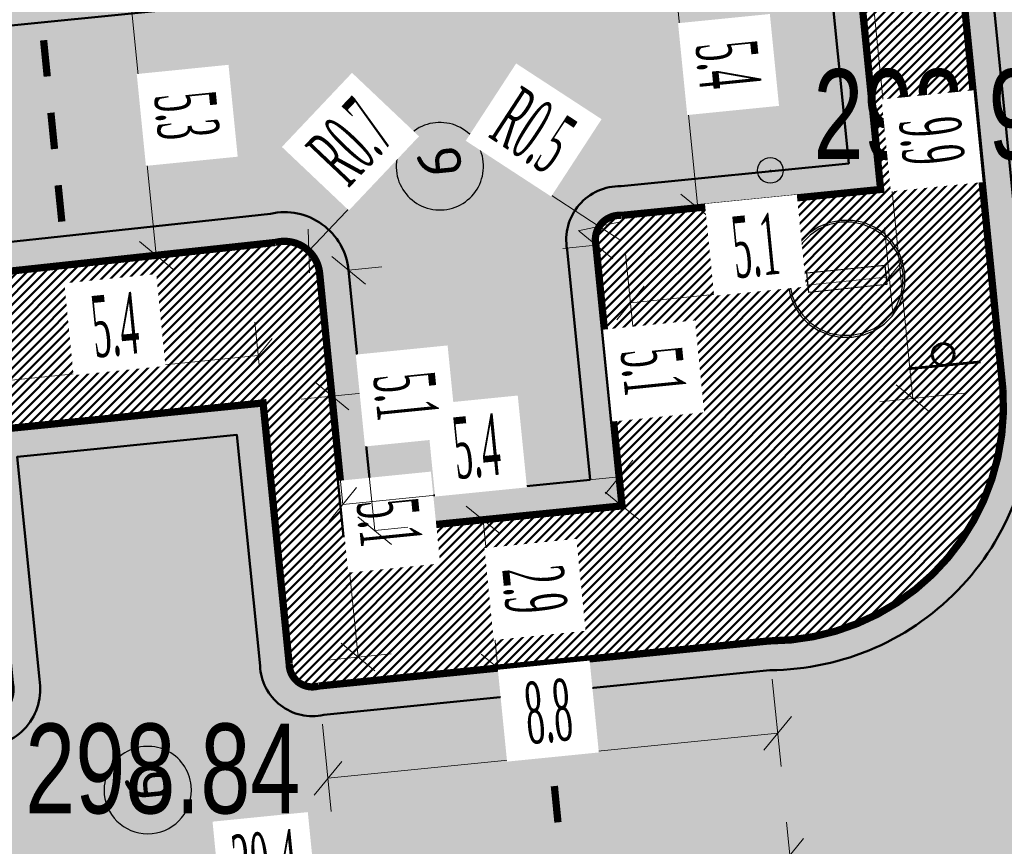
# Model space of a CAD drawing. Extents: x 2931 to 5026, y -2784 to 809.
# Tile 67 of 170: x 3211 to 3231, y -1702 to -1686. Entities that reach past the tile are written whole.
import ezdxf

# ---------------------------------------------------------------- set-up
doc = ezdxf.new("R2010")
doc.units = 0
doc.header["$MEASUREMENT"] = 0
doc.linetypes.add('CONTI', pattern=[0])
doc.layers.add('.', color=7, linetype='Continuous', lineweight=15)
doc.layers.add('PI_OTDEFAULT', color=172, linetype='CONTI')
doc.layers.add('PI_TTDEFAULT', color=5, linetype='CONTI')
doc.styles.add('SHRFT', font='TXT', dxfattribs={"width": 0.75})
doc.styles.add('TimesNewRomanCyr', font='times.ttf', dxfattribs={"width": 0.4, "height": 1.2})
doc.styles.add('ViTEXT', font='isocpeur.ttf')
doc.dimstyles.new('GENPLAN1', dxfattribs={"dimscale": 0.5, "dimtxt": 1.2, "dimasz": 1.2, "dimexe": 1.3, "dimexo": 1.5, "dimgap": 0.5, "dimtad": 1, "dimdec": 1, "dimzin": 0, "dimdsep": 46, "dimtxsty": 'TimesNewRomanCyr', "dimblk1": 'OBLIQUE', "dimblk2": 'OBLIQUE', "dimsah": 1, "dimcen": 1, "dimadec": 0, "dimazin": 0, "dimtfac": 0.75, "dimtdec": 1, "dimtix": 1, "dimtmove": 0, "dimatfit": 3, "dimfxl": 1, "dimtvp": 1.2, "dimtfill": 1, "dimlwd": 0, "dimlwe": 0, "dimarcsym": 0})

# ---------------------------------------------------------------- blocks, each defined once
blk = doc.blocks.new('bstrtthtytt434')
at = {"layer": 'PI_TTDEFAULT', "color": 0}
blk.add_circle((3226, 573.797), 0.25, dxfattribs=at)
blk.add_point((3226, 573.797), dxfattribs=at)
at = {"layer": 'PI_OTDEFAULT', "color": 0, "style": 'SHRFT', "width": 0.75}
for s, p in [('298.99', (3226.839, 574.02)), ('298.84', (3211.463, 561.261))]:
    blk.add_text(s, height=1.75, dxfattribs=at).set_placement(p)
blk = doc.blocks.new('АВПА')
at = {"color": 1}
blk.add_lwpolyline([(1392232, -88243), (1392215, -88079), (1392169, -87929), (1392095, -87792), (1391997, -87672), (1391877, -87574), (1391740, -87500), (1391590, -87453), (1391426, -87437), (1391265, -87453), (1391112, -87500), (1390975, -87574), (1390855, -87672), (1390756, -87789), (1390683, -87929), (1390636, -88079), (1390620, -88243), (1390636, -88404), (1390683, -88557), (1390756, -88694), (1390855, -88814), (1390975, -88912), (1391112, -88986), (1391265, -89032), (1391426, -89049), (1391590, -89032), (1391740, -88986), (1391877, -88912), (1391997, -88814), (1392095, -88694), (1392169, -88557), (1392215, -88404), (1392232, -88243)], dxfattribs=at)
blk.add_lwpolyline([(1392207, -88243), (1392191, -88084), (1392147, -87940), (1392073, -87806), (1391978, -87691), (1391863, -87595), (1391732, -87524), (1391584, -87481), (1391426, -87464), (1391270, -87481), (1391123, -87524), (1390991, -87595), (1390874, -87691), (1390781, -87806), (1390707, -87940), (1390664, -88084), (1390644, -88243), (1390661, -88399), (1390707, -88546), (1390778, -88677), (1390874, -88795), (1390991, -88890), (1391123, -88961), (1391270, -89008), (1391426, -89024), (1391584, -89008), (1391732, -88961), (1391863, -88890), (1391978, -88795), (1392073, -88677), (1392147, -88546), (1392191, -88399), (1392207, -88243)], close=True, dxfattribs=at)
at = {"color": 7}
blk.add_lwpolyline([(1390885, -88377), (1390885, -88109), (1391961, -88109), (1391961, -88377), (1390885, -88377)], close=True, dxfattribs=at)
blk = doc.blocks.new('_Oblique')
at = {"color": 0, "linetype": 'ByBlock', "lineweight": -2}
blk.add_line((-0.5, -0.5), (0.5, 0.5), dxfattribs=at)
blk = doc.blocks.new('*D127')
at = {"color": 0, "lineweight": 0, "transparency": 16777216}
for p, q in [((3213.488, -1685.625), (3212.841, -1685.69)), ((3214.017, -1690.907), (3213.488, -1685.625)), ((3214.017, -1690.907), (3213.37, -1690.972))]:
    blk.add_line(p, q, dxfattribs=at)
at = {"layer": 'Defpoints', "color": 0, "linetype": 'ByBlock', "lineweight": 50, "transparency": 16777216}
for p in [(3213.488, -1685.625), (3213.62, -1685.612), (3214.149, -1690.894)]:
    blk.add_point(p, dxfattribs=at)
at = {"color": 0, "linetype": 'ByBlock', "lineweight": 0, "transparency": 16777216, "xscale": 0.6, "yscale": 0.6, "zscale": 0.6}
for p, rotation in [((3213.488, -1685.625), 95.71213707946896), ((3214.017, -1690.907), 275.712137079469)]:
    blk.add_blockref('_Oblique', p, dxfattribs=dict(at, rotation=rotation))
at = {"color": 0, "linetype": 'ByBlock', "lineweight": 50, "transparency": 16777216, "insert": (3214.61, -1688.18), "char_height": 1.2, "attachment_point": 5, "rotation": 275.7121, "style": 'TimesNewRomanCyr', "bg_fill": 3, "box_fill_scale": 1.25, "bg_fill_color": 256, "bg_fill_true_color": 13158600, "bg_fill_transparency": 0}
blk.add_mtext('5.3', dxfattribs=at)
blk = doc.blocks.new('*D184')
at = {"color": 0, "lineweight": 0, "transparency": 16777216}
for p, q in [((3226.863, -1684.287), (3223.396, -1684.634)), ((3224.042, -1684.569), (3224.584, -1689.981)), ((3227.404, -1689.699), (3223.937, -1690.046))]:
    blk.add_line(p, q, dxfattribs=at)
at = {"layer": 'Defpoints', "color": 0, "linetype": 'ByBlock', "lineweight": 50, "transparency": 16777216}
for p in [(3227.609, -1684.212), (3228.151, -1689.624), (3224.584, -1689.981)]:
    blk.add_point(p, dxfattribs=at)
at = {"color": 0, "linetype": 'ByBlock', "lineweight": 0, "transparency": 16777216, "xscale": 0.6, "yscale": 0.6, "zscale": 0.6}
for p, rotation in [((3224.042, -1684.569), 95.71213707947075), ((3224.584, -1689.981), 275.7121370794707)]:
    blk.add_blockref('_Oblique', p, dxfattribs=dict(at, rotation=rotation))
at = {"color": 0, "linetype": 'ByBlock', "lineweight": 50, "transparency": 16777216, "insert": (3225.171, -1687.189), "char_height": 1.2, "attachment_point": 5, "rotation": 275.7121, "style": 'TimesNewRomanCyr', "bg_fill": 3, "box_fill_scale": 1.25, "bg_fill_color": 256, "bg_fill_true_color": 13158600, "bg_fill_transparency": 0}
blk.add_mtext('5.4', dxfattribs=at)
blk = doc.blocks.new('*D188')
at = {"color": 0, "lineweight": 0, "transparency": 16777216}
for p, q in [((3220.014, -1696.102), (3221.041, -1695.999)), ((3220.394, -1696.064), (3220.683, -1698.955)), ((3220.304, -1698.993), (3221.33, -1698.891))]:
    blk.add_line(p, q, dxfattribs=at)
at = {"layer": 'Defpoints', "color": 0, "linetype": 'ByBlock', "lineweight": 50, "transparency": 16777216}
for p in [(3219.268, -1696.176), (3219.557, -1699.068), (3220.683, -1698.955)]:
    blk.add_point(p, dxfattribs=at)
at = {"color": 0, "linetype": 'ByBlock', "lineweight": 0, "transparency": 16777216, "xscale": 0.6, "yscale": 0.6, "zscale": 0.6}
for p, rotation in [((3220.394, -1696.064), 95.71213707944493), ((3220.683, -1698.955), 275.712137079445)]:
    blk.add_blockref('_Oblique', p, dxfattribs=dict(at, rotation=rotation))
at = {"color": 0, "linetype": 'ByBlock', "lineweight": 50, "transparency": 16777216, "insert": (3221.396, -1697.424), "char_height": 1.2, "attachment_point": 5, "rotation": 275.7121, "style": 'TimesNewRomanCyr', "bg_fill": 3, "box_fill_scale": 1.25, "bg_fill_color": 256, "bg_fill_true_color": 13158600, "bg_fill_transparency": 0}
blk.add_mtext('2.9', dxfattribs=at)
blk = doc.blocks.new('*D194')
at = {"color": 0, "lineweight": 0, "transparency": 16777216}
for p, q in [((3228.225, -1690.371), (3228.386, -1691.976)), ((3223.176, -1690.876), (3223.336, -1692.481)), ((3228.321, -1691.33), (3223.272, -1691.835))]:
    blk.add_line(p, q, dxfattribs=at)
at = {"layer": 'Defpoints', "color": 0, "linetype": 'ByBlock', "lineweight": 50, "transparency": 16777216}
for p in [(3228.151, -1689.624), (3223.101, -1690.129), (3223.272, -1691.835)]:
    blk.add_point(p, dxfattribs=at)
at = {"color": 0, "linetype": 'ByBlock', "lineweight": 0, "transparency": 16777216, "xscale": 0.6, "yscale": 0.6, "zscale": 0.6}
for p, rotation in [((3228.321, -1691.33), 5.712137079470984), ((3223.272, -1691.835), 185.712137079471)]:
    blk.add_blockref('_Oblique', p, dxfattribs=dict(at, rotation=rotation))
at = {"color": 0, "linetype": 'ByBlock', "lineweight": 50, "transparency": 16777216, "insert": (3225.711, -1690.724), "char_height": 1.2, "attachment_point": 5, "rotation": 5.7121, "style": 'TimesNewRomanCyr', "bg_fill": 3, "box_fill_scale": 1.25, "bg_fill_color": 256, "bg_fill_true_color": 13158600, "bg_fill_transparency": 0}
blk.add_mtext('5.1', dxfattribs=at)
blk = doc.blocks.new('*D259')
at = {"color": 0, "lineweight": 0, "transparency": 16777216}
for p in [(3219.067, -1688.634), (3216.52, -1691.324)]:
    blk.add_line(p, (3216.994, -1690.823), dxfattribs=at)
at = {"layer": 'Defpoints', "color": 0, "linetype": 'ByBlock', "lineweight": 50, "transparency": 16777216}
for p in [(3216.994, -1690.823), (3216.52, -1691.324)]:
    blk.add_point(p, dxfattribs=at)
at = {"color": 0, "linetype": 'ByBlock', "lineweight": 0, "transparency": 16777216, "xscale": 0.6, "yscale": 0.6, "zscale": 0.6, "rotation": 226.5649507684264}
blk.add_blockref('_Oblique', (3216.994, -1690.823), dxfattribs=at)
at = {"color": 0, "linetype": 'ByBlock', "lineweight": 50, "transparency": 16777216, "insert": (3217.817, -1688.7), "char_height": 1.2, "attachment_point": 5, "rotation": 46.565, "style": 'TimesNewRomanCyr', "bg_fill": 3, "box_fill_scale": 1.25, "bg_fill_color": 256, "bg_fill_true_color": 13158600, "bg_fill_transparency": 0}
blk.add_mtext('R0.7', dxfattribs=at)
blk = doc.blocks.new('*D260')
at = {"color": 0, "lineweight": 0, "transparency": 16777216}
for p in [(3220.15, -1688.706), (3223.063, -1690.605)]:
    blk.add_line(p, (3222.663, -1690.344), dxfattribs=at)
at = {"layer": 'Defpoints', "color": 0, "linetype": 'ByBlock', "lineweight": 50, "transparency": 16777216}
for p in [(3222.663, -1690.344), (3223.063, -1690.605)]:
    blk.add_point(p, dxfattribs=at)
at = {"color": 0, "linetype": 'ByBlock', "lineweight": 0, "transparency": 16777216, "xscale": 0.6, "yscale": 0.6, "zscale": 0.6, "rotation": 326.9031196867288}
blk.add_blockref('_Oblique', (3222.663, -1690.344), dxfattribs=at)
at = {"color": 0, "linetype": 'ByBlock', "lineweight": 50, "transparency": 16777216, "insert": (3221.375, -1688.475), "char_height": 1.2, "attachment_point": 5, "rotation": 326.9031, "style": 'TimesNewRomanCyr', "bg_fill": 3, "box_fill_scale": 1.25, "bg_fill_color": 256, "bg_fill_true_color": 13158600, "bg_fill_transparency": 0}
blk.add_mtext('R0.5', dxfattribs=at)
blk = doc.blocks.new('*D274')
at = {"color": 0, "lineweight": 0, "transparency": 16777216}
for p, q in [((3228.803, -1683.726), (3227.146, -1683.892)), ((3228.78, -1693.699), (3227.793, -1683.827)), ((3229.79, -1693.598), (3228.133, -1693.763))]:
    blk.add_line(p, q, dxfattribs=at)
at = {"layer": 'Defpoints', "color": 0, "linetype": 'ByBlock', "lineweight": 50, "transparency": 16777216}
for p in [(3229.549, -1683.651), (3227.793, -1683.827), (3230.537, -1693.523)]:
    blk.add_point(p, dxfattribs=at)
at = {"color": 0, "linetype": 'ByBlock', "lineweight": 0, "transparency": 16777216, "xscale": 0.6, "yscale": 0.6, "zscale": 0.6}
for p, rotation in [((3227.793, -1683.827), 95.71213707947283), ((3228.78, -1693.699), 275.7121370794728)]:
    blk.add_blockref('_Oblique', p, dxfattribs=dict(at, rotation=rotation))
at = {"color": 0, "linetype": 'ByBlock', "lineweight": 50, "transparency": 16777216, "insert": (3229.144, -1688.677), "char_height": 1.2, "attachment_point": 5, "rotation": 275.7121, "style": 'TimesNewRomanCyr', "bg_fill": 3, "box_fill_scale": 1.25, "bg_fill_color": 256, "bg_fill_true_color": 13158600, "bg_fill_transparency": 0}
blk.add_mtext('9.9', dxfattribs=at)
blk = doc.blocks.new('*D275')
at = {"color": 0, "lineweight": 0, "transparency": 16777216}
for p, q in [((3226.038, -1699.174), (3226.208, -1700.873)), ((3217.263, -1700.051), (3217.433, -1701.751)), ((3226.143, -1700.226), (3217.369, -1701.104))]:
    blk.add_line(p, q, dxfattribs=at)
at = {"layer": 'Defpoints', "color": 0, "linetype": 'ByBlock', "lineweight": 50, "transparency": 16777216}
for p in [(3225.963, -1698.427), (3217.189, -1699.305), (3217.369, -1701.104)]:
    blk.add_point(p, dxfattribs=at)
at = {"color": 0, "linetype": 'ByBlock', "lineweight": 0, "transparency": 16777216, "xscale": 0.6, "yscale": 0.6, "zscale": 0.6}
for p, rotation in [((3226.143, -1700.226), 5.712137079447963), ((3217.369, -1701.104), 185.712137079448)]:
    blk.add_blockref('_Oblique', p, dxfattribs=dict(at, rotation=rotation))
at = {"color": 0, "linetype": 'ByBlock', "lineweight": 50, "transparency": 16777216, "insert": (3221.67, -1699.807), "char_height": 1.2, "attachment_point": 5, "rotation": 5.7121, "style": 'TimesNewRomanCyr', "bg_fill": 3, "box_fill_scale": 1.25, "bg_fill_color": 256, "bg_fill_true_color": 13158600, "bg_fill_transparency": 0}
blk.add_mtext('8.8', dxfattribs=at)
blk = doc.blocks.new('*D276')
at = {"color": 0, "lineweight": 0, "transparency": 16777216}
for p, q in [((3216.028, -1693.04), (3215.945, -1692.212)), ((3210.607, -1693.583), (3210.524, -1692.754)), ((3210.589, -1693.401), (3216.01, -1692.859))]:
    blk.add_line(p, q, dxfattribs=at)
at = {"layer": 'Defpoints', "color": 0, "linetype": 'ByBlock', "lineweight": 50, "transparency": 16777216}
for p in [(3216.01, -1692.859), (3216.103, -1693.787), (3210.681, -1694.329)]:
    blk.add_point(p, dxfattribs=at)
at = {"color": 0, "linetype": 'ByBlock', "lineweight": 0, "transparency": 16777216, "xscale": 0.6, "yscale": 0.6, "zscale": 0.6}
for p, rotation in [((3216.01, -1692.859), 5.712137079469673), ((3210.589, -1693.401), 185.7121370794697)]:
    blk.add_blockref('_Oblique', p, dxfattribs=dict(at, rotation=rotation))
at = {"color": 0, "linetype": 'ByBlock', "lineweight": 50, "transparency": 16777216, "insert": (3213.213, -1692.272), "char_height": 1.2, "attachment_point": 5, "rotation": 5.7121, "style": 'TimesNewRomanCyr', "bg_fill": 3, "box_fill_scale": 1.25, "bg_fill_color": 256, "bg_fill_true_color": 13158600, "bg_fill_transparency": 0}
blk.add_mtext('5.4', dxfattribs=at)
blk = doc.blocks.new('*D278')
at = {"color": 0, "lineweight": 0, "transparency": 16777216}
for p, q in [((3216.849, -1693.712), (3218.093, -1693.588)), ((3217.446, -1693.652), (3217.955, -1698.741)), ((3217.358, -1698.801), (3218.602, -1698.676))]:
    blk.add_line(p, q, dxfattribs=at)
at = {"layer": 'Defpoints', "color": 0, "linetype": 'ByBlock', "lineweight": 50, "transparency": 16777216}
for p in [(3216.103, -1693.787), (3216.612, -1698.875), (3217.955, -1698.741)]:
    blk.add_point(p, dxfattribs=at)
at = {"color": 0, "linetype": 'ByBlock', "lineweight": 0, "transparency": 16777216, "xscale": 0.6, "yscale": 0.6, "zscale": 0.6}
for p, rotation in [((3217.446, -1693.652), 95.71213707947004), ((3217.955, -1698.741), 275.71213707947)]:
    blk.add_blockref('_Oblique', p, dxfattribs=dict(at, rotation=rotation))
at = {"color": 0, "linetype": 'ByBlock', "lineweight": 50, "transparency": 16777216, "insert": (3218.558, -1696.111), "char_height": 1.2, "attachment_point": 5, "rotation": 275.7121, "style": 'TimesNewRomanCyr', "bg_fill": 3, "box_fill_scale": 1.25, "bg_fill_color": 256, "bg_fill_true_color": 13158600, "bg_fill_transparency": 0}
blk.add_mtext('5.1', dxfattribs=at)
blk = doc.blocks.new('*D279')
at = {"color": 0, "lineweight": 0, "transparency": 16777216}
for p, q in [((3222.597, -1690.707), (3221.95, -1690.772)), ((3223.106, -1695.793), (3222.597, -1690.707)), ((3223.106, -1695.793), (3222.459, -1695.857))]:
    blk.add_line(p, q, dxfattribs=at)
at = {"layer": 'Defpoints', "color": 0, "linetype": 'ByBlock', "lineweight": 50, "transparency": 16777216}
for p in [(3222.597, -1690.707), (3222.597, -1690.707), (3223.106, -1695.793)]:
    blk.add_point(p, dxfattribs=at)
at = {"color": 0, "linetype": 'ByBlock', "lineweight": 0, "transparency": 16777216, "xscale": 0.6, "yscale": 0.6, "zscale": 0.6}
for p, rotation in [((3222.597, -1690.707), 95.71213707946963), ((3223.106, -1695.793), 275.7121370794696)]:
    blk.add_blockref('_Oblique', p, dxfattribs=dict(at, rotation=rotation))
at = {"color": 0, "linetype": 'ByBlock', "lineweight": 50, "transparency": 16777216, "insert": (3223.709, -1693.164), "char_height": 1.2, "attachment_point": 5, "rotation": 275.7121, "style": 'TimesNewRomanCyr', "bg_fill": 3, "box_fill_scale": 1.25, "bg_fill_color": 256, "bg_fill_true_color": 13158600, "bg_fill_transparency": 0}
blk.add_mtext('5.1', dxfattribs=at)
blk = doc.blocks.new('*D280')
at = {"color": 0, "lineweight": 0, "transparency": 16777216}
for p, q in [((3223.049, -1695.227), (3222.984, -1694.58)), ((3217.657, -1695.766), (3217.593, -1695.119)), ((3223.049, -1695.227), (3217.657, -1695.766))]:
    blk.add_line(p, q, dxfattribs=at)
at = {"layer": 'Defpoints', "color": 0, "linetype": 'ByBlock', "lineweight": 50, "transparency": 16777216}
for p in [(3217.657, -1695.766), (3223.106, -1695.793), (3217.714, -1696.332)]:
    blk.add_point(p, dxfattribs=at)
at = {"color": 0, "linetype": 'ByBlock', "lineweight": 0, "transparency": 16777216, "xscale": 0.6, "yscale": 0.6, "zscale": 0.6}
for p, rotation in [((3223.049, -1695.227), 5.712137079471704), ((3217.657, -1695.766), 185.7121370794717)]:
    blk.add_blockref('_Oblique', p, dxfattribs=dict(at, rotation=rotation))
at = {"color": 0, "linetype": 'ByBlock', "lineweight": 50, "transparency": 16777216, "insert": (3220.267, -1694.639), "char_height": 1.2, "attachment_point": 5, "rotation": 5.7121, "style": 'TimesNewRomanCyr', "bg_fill": 3, "box_fill_scale": 1.25, "bg_fill_color": 256, "bg_fill_true_color": 13158600, "bg_fill_transparency": 0}
blk.add_mtext('5.4', dxfattribs=at)
blk = doc.blocks.new('*D281')
at = {"color": 0, "lineweight": 0, "transparency": 16777216}
for p, q in [((3217.772, -1691.199), (3218.419, -1691.134)), ((3217.772, -1691.199), (3218.28, -1696.275)), ((3218.28, -1696.275), (3218.926, -1696.211))]:
    blk.add_line(p, q, dxfattribs=at)
at = {"layer": 'Defpoints', "color": 0, "linetype": 'ByBlock', "lineweight": 50, "transparency": 16777216}
for p in [(3217.206, -1691.256), (3217.714, -1696.332), (3218.28, -1696.275)]:
    blk.add_point(p, dxfattribs=at)
at = {"color": 0, "linetype": 'ByBlock', "lineweight": 0, "transparency": 16777216, "xscale": 0.6, "yscale": 0.6, "zscale": 0.6}
for p, rotation in [((3217.772, -1691.199), 95.71213548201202), ((3218.28, -1696.275), 275.712135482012)]:
    blk.add_blockref('_Oblique', p, dxfattribs=dict(at, rotation=rotation))
at = {"color": 0, "linetype": 'ByBlock', "lineweight": 50, "transparency": 16777216, "insert": (3218.884, -1693.651), "char_height": 1.2, "attachment_point": 5, "rotation": 275.7121, "style": 'TimesNewRomanCyr', "bg_fill": 3, "box_fill_scale": 1.25, "bg_fill_color": 256, "bg_fill_true_color": 13158600, "bg_fill_transparency": 0}
blk.add_mtext('5.1', dxfattribs=at)
blk = doc.blocks.new('*D287')
at = {"color": 0, "lineweight": 0, "transparency": 16777216}
for p, q in [((3226.421, -1703.038), (3226.314, -1701.96)), ((3206.068, -1704.638), (3226.378, -1702.607)), ((3206.111, -1705.07), (3206.003, -1703.992))]:
    blk.add_line(p, q, dxfattribs=at)
at = {"layer": 'Defpoints', "color": 0, "linetype": 'ByBlock', "lineweight": 50, "transparency": 16777216}
for p in [(3226.378, -1702.607), (3226.496, -1703.784), (3206.186, -1705.816)]:
    blk.add_point(p, dxfattribs=at)
at = {"color": 0, "linetype": 'ByBlock', "lineweight": 0, "transparency": 16777216, "xscale": 0.6, "yscale": 0.6, "zscale": 0.6}
for p, rotation in [((3226.378, -1702.607), 5.712137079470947), ((3206.068, -1704.638), 185.7121370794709)]:
    blk.add_blockref('_Oblique', p, dxfattribs=dict(at, rotation=rotation))
at = {"color": 0, "linetype": 'ByBlock', "lineweight": 50, "transparency": 16777216, "insert": (3216.137, -1702.765), "char_height": 1.2, "attachment_point": 5, "rotation": 5.7121, "style": 'TimesNewRomanCyr', "bg_fill": 3, "box_fill_scale": 1.25, "bg_fill_color": 256, "bg_fill_true_color": 13158600, "bg_fill_transparency": 0}
blk.add_mtext('20.4', dxfattribs=at)

msp = doc.modelspace()

# ---------------------------------------------------------------- hatches: boundary and pattern name
at = {"layer": '.', "linetype": 'ByBlock', "lineweight": 50}
h = msp.add_hatch(dxfattribs=at)
h.set_pattern_fill('ANSI31', color=252)
edge = h.paths.add_edge_path()
edge.add_line((3056.58, -1552.572), (3060.469, -1561.785))
edge.add_line((3060.469, -1561.785), (3091.428, -1548.715))
edge.add_arc((3092.595, -1551.479), 3, 59.0888, 112.8865, ccw=False)
edge.add_line((3094.136, -1548.905), (3125.421, -1567.637))
edge.add_arc((3123.88, -1570.211), 3, 6.8469, 59.0888, ccw=False)
edge.add_line((3126.859, -1569.854), (3145.924, -1728.63))
edge.add_line((3145.924, -1728.63), (3153.63, -1792.808))
edge.add_line((3153.63, -1792.808), (3155.628, -1829.887))
edge.add_line((3155.628, -1829.887), (3160.81, -1929.677))
edge.add_arc((3157.814, -1929.833), 3, -86.7472, 2.9728, ccw=False)
edge.add_line((3157.984, -1932.828), (3050.376, -1938.944))
edge.add_line((3050.376, -1938.944), (3050.943, -1948.928))
edge.add_line((3050.943, -1948.928), (3313.192, -1934.086))
edge.add_line((3313.192, -1934.086), (3312.624, -1924.102))
edge.add_line((3312.624, -1924.102), (3173.959, -1931.92))
edge.add_arc((3173.788, -1928.925), 3, 182.9728, 273.2528, ccw=False)
edge.add_line((3170.792, -1929.081), (3164.497, -1808.402))
edge.add_line((3164.497, -1808.402), (3163.484, -1789.747))
edge.add_line((3163.484, -1789.747), (3160.819, -1767.851))
edge.add_arc((3164.48, -1768.184), 3.677, 91.7694, 174.806, ccw=False)
edge.add_line((3164.367, -1764.509), (3165.328, -1764.416))
edge.add_line((3165.328, -1764.416), (3157.303, -1682.608))
edge.add_arc((3156.299, -1676.095), 6.59, 187.889, 278.7612, ccw=False)
edge.add_line((3149.772, -1676.999), (3140.935, -1603.167))
edge.add_line((3140.935, -1603.167), (3139.504, -1590.505))
edge.add_line((3139.504, -1590.505), (3136.203, -1563.793))
edge.add_arc((3133.224, -1564.151), 3, 6.8469, 59.0888)
edge.add_line((3134.766, -1561.577), (3099.87, -1540.683))
edge.add_arc((3101.694, -1538.024), 3.224, 157.9186, 235.5584, ccw=False)
edge.add_line((3098.706, -1536.813), (3108.7, -1520.326))
edge.add_arc((3111.265, -1521.883), 3, 58.7322, 148.7322, ccw=False)
edge.add_line((3112.822, -1519.319), (3205.618, -1575.669))
edge.add_line((3205.618, -1575.669), (3207.292, -1576.579))
edge.add_line((3207.292, -1576.579), (3243.014, -1589.925))
edge.add_line((3243.014, -1589.925), (3266.943, -1598.799))
edge.add_line((3266.943, -1598.799), (3413.241, -1686.858))
edge.add_line((3413.241, -1686.858), (3418.398, -1678.291))
edge.add_line((3418.398, -1678.291), (3272.1, -1590.231))
edge.add_line((3272.1, -1590.231), (3270.42, -1589.423))
edge.add_line((3270.42, -1589.423), (3212.93, -1568.101))
edge.add_line((3212.93, -1568.101), (3210.809, -1567.122))
edge.add_line((3210.809, -1567.122), (3103.502, -1501.961))
edge.add_arc((3105.06, -1499.396), 3, 149.0721, 238.7322, ccw=False)
edge.add_line((3102.486, -1497.855), (3107.444, -1489.58))
edge.add_line((3107.444, -1489.58), (3098.865, -1484.441))
edge.add_line((3098.865, -1484.441), (3093.957, -1492.634))
edge.add_arc((3091.383, -1491.092), 3, 238.7322, 329.0721, ccw=False)
edge.add_line((3089.826, -1493.656), (3029.258, -1456.877))
edge.add_line((3029.258, -1456.877), (3024.068, -1465.424))
edge.add_line((3024.068, -1465.424), (3099.146, -1511.014))
edge.add_arc((3097.589, -1513.579), 3, -31.2678, 58.7322, ccw=False)
edge.add_line((3100.153, -1515.136), (3084.604, -1540.742))
edge.add_line((3084.604, -1540.742), (3056.58, -1552.572))
h = msp.add_hatch(dxfattribs=at)
h.set_pattern_fill('ANSI31', color=72)
edge = h.paths.add_edge_path()
edge.add_line((3198.649, -1772.842), (3204.229, -1772.212))
edge.add_line((3204.229, -1772.212), (3205.797, -1786.121))
edge.add_line((3205.797, -1786.121), (3240.427, -1782.215))
edge.add_line((3240.427, -1782.215), (3240.449, -1782.411))
edge.add_line((3240.449, -1782.411), (3240.049, -1782.457))
edge.add_line((3240.049, -1782.457), (3241.598, -1796.176))
edge.add_line((3241.598, -1796.176), (3241.996, -1796.131))
edge.add_line((3241.996, -1796.131), (3242.019, -1796.331))
edge.add_line((3242.019, -1796.331), (3164.317, -1805.095))
edge.add_line((3164.317, -1805.095), (3165.502, -1827.672))
edge.add_line((3165.502, -1827.672), (3169.41, -1827.461))
edge.add_line((3169.41, -1827.461), (3168.37, -1808.993))
edge.add_line((3168.37, -1808.993), (3257.969, -1804.356))
edge.add_line((3257.969, -1804.356), (3268.705, -1803.207))
edge.add_line((3268.705, -1803.207), (3270.714, -1802.941))
edge.add_line((3270.714, -1802.941), (3269.535, -1793.43))
edge.add_line((3269.535, -1793.43), (3268.265, -1789.368))
edge.add_line((3268.265, -1789.368), (3268.138, -1776.731))
edge.add_line((3268.138, -1776.731), (3268.591, -1776.739))
edge.add_line((3268.591, -1776.739), (3271.151, -1756.652))
edge.add_line((3271.151, -1756.652), (3253.464, -1678.575))
edge.add_line((3253.464, -1678.575), (3246.166, -1642.944))
edge.add_line((3246.166, -1642.944), (3240.206, -1605.985))
edge.add_line((3240.206, -1605.985), (3243.364, -1590.529))
edge.add_line((3243.364, -1590.529), (3206.455, -1576.124))
edge.add_line((3206.455, -1576.124), (3113.046, -1522.808))
edge.add_line((3113.046, -1522.808), (3101.145, -1541.433))
edge.add_line((3101.145, -1541.433), (3134.766, -1561.577))
edge.add_arc((3133.224, -1564.151), 3, 6.8495, 59.0888, ccw=False)
edge.add_line((3136.203, -1563.793), (3146.943, -1653.223))
edge.add_line((3146.943, -1653.223), (3222.727, -1644.063))
edge.add_arc((3223.041, -1647.95), 3.899, 6.9229, 94.6084, ccw=False)
edge.add_arc((3223.041, -1647.95), 3.899, -81.4708, 6.9235, ccw=False)
edge.add_line((3223.619, -1651.806), (3196.19, -1655.121))
edge.add_arc((3198.473, -1672.683), 17.709, 97.4073, 105.2027)
edge.add_arc((3203.299, -1690.43), 36.101, 105.2072, 108.165)
edge.add_arc((3188.027, -1642.728), 13.99, 277.1897, 286.6896, ccw=False)
edge.add_line((3189.777, -1656.608), (3187.842, -1656.841))
edge.add_arc((3184.994, -1658.696), 3.399, 6.9207, 33.0769, ccw=False)
edge.add_arc((3184.994, -1658.697), 3.4, -83.0799, 6.9258, ccw=False)
edge.add_arc((3184.993, -1658.696), 3.4, 163.5012, 276.9204, ccw=False)
edge.add_line((3181.733, -1657.731), (3147.973, -1661.805))
edge.add_line((3147.973, -1661.805), (3149.772, -1676.999))
edge.add_arc((3156.299, -1676.095), 6.59, 187.889, 278.7612)
edge.add_line((3157.303, -1682.608), (3156.288, -1672.26))
edge.add_arc((3165.56, -1672.702), 9.282, 100.0727, 177.2694, ccw=False)
edge.add_line((3163.936, -1663.563), (3168.631, -1663.094))
edge.add_arc((3169.037, -1672.297), 9.213, 9.7948, 92.5305, ccw=False)
edge.add_line((3178.116, -1670.73), (3178.31, -1672.672))
edge.add_line((3178.31, -1672.672), (3182.54, -1679.444))
edge.add_line((3182.54, -1679.444), (3183.8, -1692.286))
edge.add_line((3183.8, -1692.286), (3187.002, -1691.966))
edge.add_line((3187.002, -1691.966), (3189.211, -1714.886))
edge.add_line((3189.211, -1714.886), (3186.061, -1715.201))
edge.add_line((3186.061, -1715.201), (3186.255, -1717.142))
edge.add_line((3186.255, -1717.142), (3183.234, -1722.305))
edge.add_arc((3187.732, -1721.857), 4.521, 185.6816, 272.277)
edge.add_line((3187.912, -1726.374), (3193.87, -1725.778))
edge.add_arc((3192.735, -1721.213), 4.704, 283.9692, 366.9435)
edge.add_line((3197.404, -1720.645), (3197.262, -1719.365))
edge.add_line((3197.262, -1719.365), (3193.661, -1717.879))
edge.add_line((3193.661, -1717.879), (3192.9, -1710.493))
edge.add_line((3192.9, -1710.493), (3189.682, -1710.815))
edge.add_line((3189.682, -1710.815), (3185.735, -1671.355))
edge.add_line((3185.735, -1671.355), (3188.845, -1671.044))
edge.add_line((3188.845, -1671.044), (3188.79, -1670.437))
edge.add_arc((3202.59, -1673.932), 14.236, 99.4161, 165.7866, ccw=False)
edge.add_line((3200.261, -1659.888), (3222.924, -1657.621))
edge.add_arc((3223.461, -1670.596), 12.986, 5.7121, 92.3696, ccw=False)
edge.add_line((3236.382, -1669.303), (3237.468, -1680.175))
edge.add_line((3237.468, -1680.175), (3245.489, -1760.369))
edge.add_arc((3232.637, -1760.991), 12.867, -83.6473, 2.7682, ccw=False)
edge.add_line((3234.061, -1773.779), (3215.683, -1775.617))
edge.add_arc((3214.379, -1762.897), 12.787, 185.7956, 275.8557, ccw=False)
edge.add_line((3201.657, -1764.188), (3199.058, -1738.114))
edge.add_arc((3194.432, -1738.576), 4.649, 5.7121, 93.3895)
edge.add_line((3194.157, -1733.936), (3187.347, -1734.627))
edge.add_arc((3187.958, -1738.984), 4.399, 97.9727, 185.7134)
edge.add_line((3183.58, -1739.422), (3184.273, -1746.351))
edge.add_line((3184.273, -1746.351), (3184.893, -1746.842))
edge.add_line((3184.893, -1746.842), (3197.795, -1745.615))
edge.add_line((3197.795, -1745.615), (3199.787, -1766.346))
edge.add_arc((3189.185, -1767.472), 10.662, -84.2215, 6.0611, ccw=False)
edge.add_line((3190.259, -1778.079), (3179.893, -1779.128))
edge.add_arc((3178.568, -1766.176), 13.02, 184.581, 275.8449, ccw=False)
edge.add_line((3165.589, -1767.216), (3165.328, -1764.416))
edge.add_line((3165.328, -1764.416), (3164.846, -1764.462))
edge.add_line((3164.846, -1764.462), (3167.773, -1790.41))
edge.add_line((3167.773, -1790.41), (3200.232, -1786.748))
edge.add_line((3200.232, -1786.748), (3198.649, -1772.842))
h = msp.add_hatch(dxfattribs=at)
h.set_pattern_fill('ANSI31', color=72)
h.paths.add_polyline_path([(3209.381, -1715.153, 0.94457), (3210.29, -1724.227), (3228.855, -1722.37, 0.380934), (3232.935, -1717.88), (3231.905, -1707.579, 0.423874), (3226.496, -1703.784), (3206.186, -1705.816), (3205.645, -1700.409), (3210.584, -1699.915, 0.510861), (3211.174, -1699.257), (3210.681, -1694.329), (3216.103, -1693.787), (3216.612, -1698.875), (3216.62, -1698.957, 0.441305), (3217.189, -1699.305), (3225.963, -1698.427, 0.43508), (3230.537, -1693.523), (3229.549, -1683.651, 0.392126), (3223.98, -1680.246), (3203.862, -1682.258), (3203.333, -1676.965), (3208.485, -1676.45, 0.316614), (3208.871, -1675.553), (3208.388, -1670.73), (3213.724, -1670.197), (3214.236, -1675.314, 0.42155), (3214.865, -1675.808), (3216.179, -1675.676), (3224.459, -1674.848, 0.391943), (3228.194, -1669.717, 0.38637), (3223.714, -1665.88), (3204.897, -1667.762, 0.412596), (3200.865, -1672.484), (3201.883, -1682.661, 0.41355), (3206.745, -1686.299), (3227.609, -1684.212), (3228.151, -1689.624), (3223.101, -1690.129, 0.504385), (3222.597, -1690.707), (3223.106, -1695.793), (3217.714, -1696.332), (3217.206, -1691.255, 0.46091), (3216.345, -1690.657), (3207.038, -1691.662, 0.358478), (3203.216, -1695.98), (3204.23, -1706.117, 0.38534), (3209.071, -1709.88), (3229.888, -1707.798), (3230.423, -1713.148), (3225.389, -1713.652, 0.453577), (3224.891, -1714.047), (3225.414, -1719.27), (3220.062, -1719.806), (3219.56, -1714.79, 0.345452), (3218.721, -1714.258), (3216.3, -1714.49)])
at = {"lineweight": 40, "true_color": 0x7d7d7d}
h = msp.add_hatch(color=8, dxfattribs=at)
h.dxf.hatch_style = 1
h.paths.add_polyline_path([(3236.402, -1669.52, 0.402091), (3222.924, -1657.621), (3200.261, -1659.888, 0.297973), (3188.79, -1670.437), (3188.845, -1671.044), (3185.735, -1671.355), (3187.122, -1685.216), (3188.508, -1699.076), (3189.682, -1710.815), (3192.9, -1710.493), (3193.661, -1717.879), (3197.262, -1719.365), (3197.363, -1720.374, -0.395459), (3193.87, -1725.778), (3187.912, -1726.374, -0.37178), (3183.269, -1722.658), (3183.234, -1722.305), (3186.255, -1717.142), (3186.061, -1715.201), (3189.211, -1714.886), (3188.213, -1704.907), (3187.002, -1691.966), (3183.8, -1692.286), (3182.54, -1679.444), (3178.31, -1672.672), (3178.116, -1670.73, 0.377548), (3168.631, -1663.094), (3163.936, -1663.563, 0.350179), (3156.288, -1672.26), (3163.262, -1743.357), (3165.567, -1766.893, 0.440765), (3180.448, -1779.06), (3185.997, -1778.505), (3190.086, -1778.096, 0.420438), (3199.787, -1766.346), (3197.795, -1745.615), (3185.072, -1746.825, -0.402353), (3184.273, -1746.351), (3183.583, -1739.448, -0.404419), (3187.347, -1734.627), (3190.442, -1734.318), (3193.613, -1734, -0.455909), (3199.078, -1738.405), (3201.657, -1764.188, 0.414521), (3215.683, -1775.617), (3234.061, -1773.779, 0.396006), (3245.489, -1760.369)])
h.paths.add_polyline_path([(3207.038, -1691.662), (3216.345, -1690.657, -0.46091), (3217.206, -1691.255), (3217.714, -1696.332), (3223.106, -1695.793), (3222.597, -1690.707, -0.504385), (3223.101, -1690.129), (3228.151, -1689.624), (3227.609, -1684.212), (3206.745, -1686.299, -0.41355), (3201.883, -1682.661), (3200.865, -1672.484, -0.412596), (3204.897, -1667.762), (3223.714, -1665.88, -0.38637), (3228.194, -1669.717, -0.391943), (3224.459, -1674.848), (3214.865, -1675.808, -0.42155), (3214.236, -1675.314), (3213.724, -1670.197), (3208.388, -1670.73), (3208.871, -1675.553, -0.316614), (3208.485, -1676.45), (3203.333, -1676.965), (3203.862, -1682.258), (3223.98, -1680.246, -0.392126), (3229.549, -1683.651), (3230.537, -1693.523, -0.43508), (3225.963, -1698.427), (3217.189, -1699.305, -0.441305), (3216.62, -1698.957), (3216.103, -1693.787), (3210.681, -1694.329), (3211.174, -1699.257, -0.510861), (3210.584, -1699.915), (3205.645, -1700.409), (3206.186, -1705.816), (3226.496, -1703.784, -0.423874), (3231.905, -1707.579), (3232.935, -1717.88, -0.380934), (3228.855, -1722.37), (3210.29, -1724.227, -0.94457), (3209.381, -1715.153), (3218.711, -1714.258, -0.348844), (3219.56, -1714.79), (3220.062, -1719.806), (3225.414, -1719.27), (3224.904, -1714.171, -0.545882), (3225.389, -1713.652), (3230.423, -1713.148), (3229.888, -1707.798), (3209.071, -1709.88, -0.38534), (3204.23, -1706.117), (3203.216, -1695.98, -0.358478)], flags=16)
h.paths.add_polyline_path([(3178.778, -1722.59, -0.221407), (3175.506, -1732.782, 0.277982), (3172.349, -1742.723), (3174.01, -1759.337), (3186.543, -1758.083, -0.43981), (3187.522, -1759.255), (3188.161, -1765.646, -0.39701), (3184.176, -1770.554), (3178.707, -1771.059, -0.43963), (3173.72, -1766.62), (3164.486, -1672.262, -0.90175), (3173.652, -1671.345)], flags=16)
h.paths.add_polyline_path([(3211.09, -1732.293), (3228.779, -1730.628, -0.914266), (3229.433, -1737.188), (3222.054, -1738.026, 0.227559), (3216.003, -1741.14, 0.425755), (3217.309, -1754.284, -0.624544), (3215.087, -1761.08, -0.436464), (3209.054, -1756.615), (3207.189, -1737.466, -0.408094)], flags=16)
h.paths.add_polyline_path([(3178.378, -1739.988), (3179.649, -1752.691), (3192.388, -1751.417, -0.422556), (3193.163, -1752.245), (3194.337, -1764.545, -1), (3193.354, -1764.731), (3192.121, -1752.411), (3179.426, -1753.681, -0.447072), (3178.614, -1752.77), (3177.358, -1740.212, -1)], flags=16)
h.paths.add_polyline_path([(3222.246, -1743.234), (3231.631, -1742.229, -0.015181), (3232.167, -1742.171), (3231.631, -1742.229, 0.203994), (3225.667, -1745.8, 0.384565), (3226.87, -1757.822, -0.710203), (3225.227, -1764.971), (3216.525, -1765.903, -0.021306), (3215.829, -1765.978), (3216.525, -1765.903, 0.184109), (3221.627, -1763.026, 0.420643), (3220.315, -1749.911, -0.609291)], flags=16)
h.paths.add_polyline_path([(3232.325, -1747.335), (3232.729, -1747.287), (3233.105, -1747.242, 0.124341), (3236.558, -1745.901, -0.420758), (3239.516, -1747.703), (3240.818, -1760.72, -0.372688), (3233.835, -1769.221), (3228.05, -1769.853, 0.547552), (3230.818, -1754.322, -0.658009)], flags=16)

# ---------------------------------------------------------------- linework, layer by layer
at = {"const_width": 0.142}
for points in [[(3204.23, -1706.117), (3203.216, -1695.98, -0.358478), (3207.038, -1691.662), (3216.345, -1690.657, -0.461339), (3217.206, -1691.256), (3217.714, -1696.332), (3223.106, -1695.793), (3222.597, -1690.707, -0.504385), (3223.101, -1690.129), (3228.151, -1689.624), (3227.609, -1684.212), (3206.745, -1686.299, -0.41355), (3201.883, -1682.661)], [(3229.549, -1683.651), (3230.537, -1693.523, -0.43508), (3225.963, -1698.427), (3217.189, -1699.305, -0.496542), (3216.612, -1698.875), (3216.103, -1693.787), (3210.681, -1694.329), (3211.174, -1699.257, -0.510861), (3210.584, -1699.915), (3205.645, -1700.409), (3206.186, -1705.816)]]:
    msp.add_lwpolyline(points, format="xyb", dxfattribs=at)
at = {"color": 255, "lineweight": 50, "ltscale": 1000}
for points in [[(3203.666, -1706.194), (3202.646, -1695.999, -0.361492), (3206.963, -1691.099), (3216.248, -1690.096, -0.449602), (3217.772, -1691.199), (3218.223, -1695.71), (3222.483, -1695.283), (3222.034, -1690.791, -0.474394), (3223.086, -1689.559), (3227.528, -1689.115), (3227.1, -1684.835), (3206.813, -1686.864, -0.41359), (3201.319, -1682.729)], [(3230.11, -1683.546), (3231.103, -1693.475, -0.433885), (3225.992, -1698.996), (3217.287, -1699.867, -0.468381), (3216.044, -1698.912), (3215.593, -1694.409), (3211.304, -1694.838), (3211.738, -1699.174, -0.481034), (3210.592, -1700.485), (3206.267, -1700.918), (3206.695, -1705.193)]]:
    msp.add_lwpolyline(points, format="xyb", dxfattribs=at)
at = {"color": 5, "const_width": 0.142}
for points in [[(3211.892, -1687.421), (3211.821, -1686.714)], [(3212.034, -1688.835), (3211.963, -1688.128)], [(3212.176, -1690.25), (3212.105, -1689.542)], [(3221.715, -1700.548), (3221.644, -1699.841)], [(3221.856, -1701.963), (3221.786, -1701.256)]]:
    msp.add_lwpolyline(points, dxfattribs=at)
for points in [[(3220.4, -1689.086, 1), (3218.703, -1689.255, 1), (3220.4, -1689.086)], [(3214.702, -1701.25, 1), (3213.005, -1701.419, 1), (3214.702, -1701.25)]]:
    msp.add_lwpolyline(points, format="xyb")
at = {"lineweight": 60}
msp.add_lwpolyline([(3230.101, -1692.982), (3228.687, -1693.123)], dxfattribs=at)
msp.add_circle((3229.373, -1692.84), 0.213, dxfattribs=at)

# ---------------------------------------------------------------- block references
at = {"linetype": 'ByBlock'}
msp.add_blockref('bstrtthtytt434', (0, -2263.049), dxfattribs=at)
at = {"xscale": 0.00142137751, "yscale": 0.00142137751, "zscale": 0.00142137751, "rotation": 185.7121370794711}
msp.add_blockref('АВПА', (5207.89, -1619.324), dxfattribs=at)

# ---------------------------------------------------------------- texts
at = {"style": 'ViTEXT'}
for p in [(3219.997, -1689.34), (3214.299, -1701.504)]:
    msp.add_text('6', height=0.853, rotation=95.7121, dxfattribs=at).set_placement(p)

# ---------------------------------------------------------------- next in the draw order: dimensions: what is measured, and where the dimension line sits
at = {"color": 5, "linetype": 'ByBlock', "lineweight": 50}
for p1, p2, distance, picture, middle in [((3227.609, -1684.212), (3228.151, -1689.624), -3.585, '*D184', (3225.171, -1687.189)), ((3214.149, -1690.894), (3213.62, -1685.612), 0.133, '*D127', (3214.61, -1688.18)), ((3219.268, -1696.176), (3219.557, -1699.068), 1.131, '*D188', (3221.396, -1697.424))]:
    dim = msp.add_aligned_dim(p1=p1, p2=p2, distance=distance, dimstyle='GENPLAN1', override={"dimfxl": 6, "dimfxlon": 1, "dimarcsym": 1}, dxfattribs=at)
    dim.commit()
    dim.dimension.update_dxf_attribs({"geometry": picture, "text_midpoint": middle})
dim = msp.add_radius_dim(center=(3216.52, -1691.324), mpoint=(3216.994, -1690.823), dimstyle='GENPLAN1', override={"dimfxl": 6, "dimfxlon": 1, "dimarcsym": 1}, dxfattribs=at)
dim.commit()
dim.dimension.update_dxf_attribs({"geometry": '*D259', "text_midpoint": (3217.817, -1688.7)})

# ---------------------------------------------------------------- next in the draw order: dimensions: what is measured, and where the dimension line sits
for p1, p2, distance, picture, middle in [((3228.151, -1689.624), (3223.101, -1690.129), 1.714, '*D194', (3225.711, -1690.724)), ((3210.681, -1694.329), (3216.103, -1693.787), 0.933, '*D276', (3213.213, -1692.272)), ((3225.963, -1698.427), (3217.189, -1699.305), 1.808, '*D275', (3221.67, -1699.807))]:
    dim = msp.add_aligned_dim(p1=p1, p2=p2, distance=distance, dimstyle='GENPLAN1', override={"dimfxl": 6, "dimfxlon": 1, "dimarcsym": 1}, dxfattribs=at)
    dim.commit()
    dim.dimension.update_dxf_attribs({"geometry": picture, "text_midpoint": middle})

# ---------------------------------------------------------------- next in the draw order: dimensions: what is measured, and where the dimension line sits
for p1, p2, distance, picture, middle in [((3230.537, -1693.523), (3229.549, -1683.651), 1.765, '*D274', (3229.144, -1688.677)), ((3216.103, -1693.787), (3216.612, -1698.875), 1.35, '*D278', (3218.558, -1696.111)), ((3206.186, -1705.816), (3226.496, -1703.784), 1.183, '*D287', (3216.137, -1702.765))]:
    dim = msp.add_aligned_dim(p1=p1, p2=p2, distance=distance, dimstyle='GENPLAN1', override={"dimfxl": 6, "dimfxlon": 1, "dimarcsym": 1}, dxfattribs=at)
    dim.commit()
    dim.dimension.update_dxf_attribs({"geometry": picture, "text_midpoint": middle})
dim = msp.add_radius_dim(center=(3223.063, -1690.605), mpoint=(3222.663, -1690.344), dimstyle='GENPLAN1', override={"dimfxl": 6, "dimfxlon": 1, "dimarcsym": 1}, dxfattribs=at)
dim.commit()
dim.dimension.update_dxf_attribs({"geometry": '*D260', "text_midpoint": (3221.375, -1688.475)})

# ---------------------------------------------------------------- next in the draw order: dimensions: what is measured, and where the dimension line sits
dim = msp.add_aligned_dim(p1=(3223.106, -1695.793), p2=(3222.597, -1690.707), distance=0, dimstyle='GENPLAN1', override={"dimfxl": 6, "dimfxlon": 1, "dimarcsym": 1}, dxfattribs=at)
dim.commit()
dim.dimension.update_dxf_attribs({"geometry": '*D279', "text_midpoint": (3223.709, -1693.164)})

# ---------------------------------------------------------------- next in the draw order: dimensions: what is measured, and where the dimension line sits
dim = msp.add_aligned_dim(p1=(3223.106, -1695.793), p2=(3217.714, -1696.332), distance=-0.569, dimstyle='GENPLAN1', override={"dimfxl": 6, "dimfxlon": 1, "dimarcsym": 1}, dxfattribs=at)
dim.commit()
dim.dimension.update_dxf_attribs({"geometry": '*D280', "text_midpoint": (3220.267, -1694.639)})

# ---------------------------------------------------------------- next in the draw order: dimensions: what is measured, and where the dimension line sits
dim = msp.add_aligned_dim(p1=(3217.206, -1691.256), p2=(3217.714, -1696.332), distance=0.569, dimstyle='GENPLAN1', override={"dimfxl": 6, "dimfxlon": 1, "dimarcsym": 1}, dxfattribs=at)
dim.commit()
dim.dimension.update_dxf_attribs({"geometry": '*D281', "text_midpoint": (3218.884, -1693.651)})

doc.saveas('drawing.dxf')
